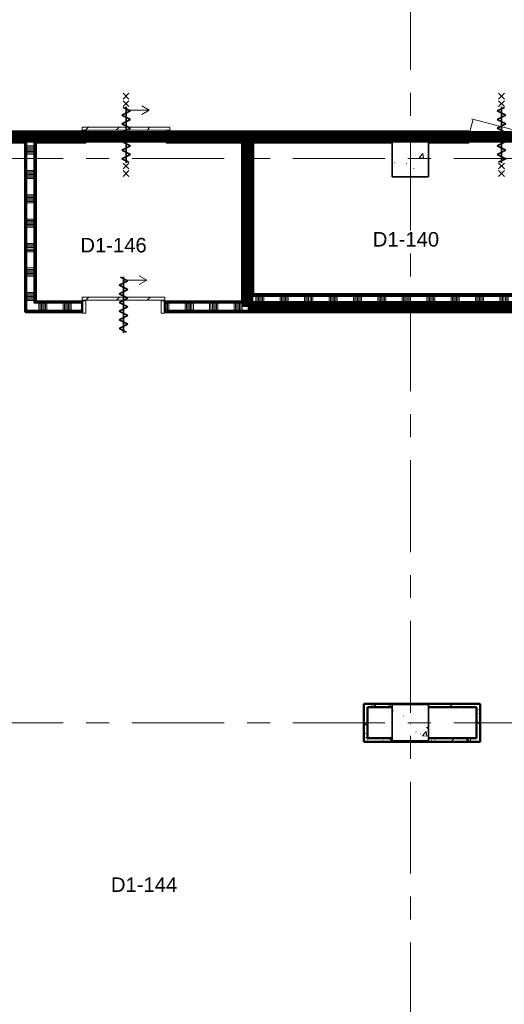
# Model space of a CAD drawing. Extents: x -2538 to 83400, y -8040 to 61900.
# Tile 45 of 105: x 25800 to 32498, y 27307 to 40921. Entities that reach past the tile are written whole.
import ezdxf

# ---------------------------------------------------------------- set-up
doc = ezdxf.new("R2010")
doc.units = 0
doc.header["$LTSCALE"] = 100
doc.linetypes.add('SCHEIDING_BRANDWEREND60', pattern=[3.2, 0.8, -1.6, 0.8])
doc.linetypes.add('stramien', pattern=[22.225, 12.7, -3.175, 3.175, -3.175])
for name, color, linetype, lineweight in [('00---0--FM-RUIMTENR', 7, 'Continuous', 18), ('BA20----_WANDEN', 14, 'Continuous', 50), ('BL$1A---_ALGEMEEN', 7, 'Continuous', 18), ('BL$7A---_STRAMIEN', 7, 'Continuous', 18), ('BL20----_WANDEN', 7, 'Continuous', 25), ('BL28----_CONSTRUCTIES', 4, 'Continuous', 18), ('BL30----_BRANDSYMBOLEN', 14, 'Continuous', 35), ('BL30----_KOZIJNEN', 14, 'Continuous', 25), ('BL40----_BRANDWERENDESCHEIDING_60MIN', 84, 'SCHEIDING_BRANDWEREND60', 158)]:
    doc.layers.add(name, color=color, linetype=linetype, lineweight=lineweight)
doc.styles.add('Arial', font='arial.ttf', dxfattribs={"height": 200})
pattern_1 = [(270, (33175, 39375), (500, 2e-12), []), (270, (33125, 39375), (500, 2e-12), []), (270, (33075, 39375), (500, 2e-12), []), (270, (33025, 39375), (500, 2e-12), [])]
pattern_2 = [(180, (26025, 38250), (8e-13, -500), []), (180, (26025, 38300), (8e-13, -500), []), (180, (26025, 38350), (8e-13, -500), []), (180, (26025, 38400), (8e-13, -500), [])]
pattern_3 = [(270, (27325, 37025), (500, 1e-12), []), (270, (27275, 37025), (500, 1e-12), []), (270, (27225, 37025), (500, 1e-12), []), (270, (27175, 37025), (500, 1e-12), [])]
pattern_4 = [(180, (29025, 38325), (2e-13, -500), []), (180, (29025, 38375), (2e-13, -500), []), (180, (29025, 38425), (2e-13, -500), []), (180, (29025, 38475), (2e-13, -500), [])]
pattern_5 = [(90, (31287.5, 36875), (-500, 3e-14), []), (90, (31337.5, 36875), (-500, 3e-14), []), (90, (31387.5, 36875), (-500, 3e-14), []), (90, (31437.5, 36875), (-500, 3e-14), [])]
pattern_6 = [(45, (-25691.6, -33372.7), (-500, 500), []), (45, (-25521.6, -33372.7), (-500, 500), []), (45, (-25511.6, -33372.7), (-500, 500), []), (45, (-25501.6, -33372.7), (-500, 500), []), (45, (-25491.6, -33372.7), (-500, 500), []), (45, (-25481.6, -33372.7), (-500, 500), []), (45, (-25471.6, -33372.7), (-500, 500), []), (45, (-25461.6, -33372.7), (-500, 500), [])]

# ---------------------------------------------------------------- blocks, each defined once
blk = doc.blocks.new('28_CL_beton - kolom - Betonkolom 500x500-V21-1')
at = {"layer": 'BL28----_CONSTRUCTIES'}
h = blk.add_hatch(dxfattribs=at)
h.set_pattern_fill('FP_23', color=256, style=0, pattern_type=2)
h.set_pattern_definition([(50, (-29946.6, -33072.7), (728.7365, -63.756), [76.2, -838.2]), (355, (-29946.6, -33072.7), (-140.972, 764.228), [60.96, -670.56]), (100.451, (-29885.9, -33078), (587.77, 700.467), [64.76, -712.36]), (46.184, (-29946.6, -32869.5), (1084.316, -168.171), [114.3, -1257.3]), (96.636, (-29856.2, -32883.5), (949.61, 989.71), [97.14, -1068.54]), (351.184, (-29946.6, -32869.5), (949.62, 989.7), [91.44, -1005.84]), (21, (-29845, -32920.3), (606.458, -409.0606), [76.2, -838.2]), (326, (-29845, -32920.3), (247.208, 736.753), [60.96, -670.56]), (71.451, (-29794.5, -32954.4), (853.668, 327.685), [64.76, -712.36]), (37.5, (-29946.6, -33072.68), (12.3547, 338.2201), [3.353, -659.079, 3.353, -677.367, -673.1]), (37.5, (-29946.6, -33072.68), (12.3547, 338.2201), [-1343.152, 3.353, -669.747]), (7.5, (-29946.6, -33072.68), (267.279, 400.722), [3.353, -384.759, 3.353, -643.839, -256.54]), (7.5, (-29946.6, -33072.68), (267.279, 400.722), [-1035.304, 3.353, -253.187]), (327.5, (-30173.18, -33072.68), (542.3633, -22.9153), [3.353, -250.647, 3.353, -1840.687]), (327.5, (-30173.18, -33072.68), (542.3633, -22.9153), [-257.353, -789.127, 3.353, -1048.207]), (317.5, (-30274.78, -33072.7), (592.517, 101.707), [3.353, -326.847, 3.353, -522.935, -746.76]), (317.5, (-30274.78, -33072.7), (592.517, 101.707), [-856.488, 3.353, -743.407])])
h.paths.add_polyline_path([(-250, -250), (250, -250), (250, 250), (-250, 250)], flags=0)
at = {"layer": 'BL28----_CONSTRUCTIES', "lineweight": 35}
for p, q in [((250, 250), (-250, 250)), ((-250, 250), (-250, -250)), ((250, -250), (250, 250)), ((-250, -250), (250, -250))]:
    blk.add_line(p, q, dxfattribs=at)
blk = doc.blocks.new('28_CL_beton - kolom - Betonkolom 500x500-V22-1')
at = {"layer": 'BL28----_CONSTRUCTIES'}
h = blk.add_hatch(dxfattribs=at)
h.set_pattern_fill('FP_24', color=256, style=0, pattern_type=2)
h.set_pattern_definition([(50, (-29946.6, -25272.7), (728.7365, -63.756), [76.2, -838.2]), (355, (-29946.6, -25272.7), (-140.972, 764.228), [60.96, -670.56]), (100.451, (-29885.9, -25278), (587.77, 700.467), [64.76, -712.36]), (46.184, (-29946.6, -25069.5), (1084.316, -168.17), [114.3, -1257.3]), (96.636, (-29856.2, -25083.5), (949.61, 989.71), [97.14, -1068.54]), (351.184, (-29946.6, -25069.5), (949.62, 989.7), [91.44, -1005.84]), (21, (-29845, -25120.3), (606.458, -409.061), [76.2, -838.2]), (326, (-29845, -25120.3), (247.208, 736.753), [60.96, -670.56]), (71.451, (-29794.5, -25154.4), (853.668, 327.685), [64.76, -712.36]), (37.5, (-29946.6, -25272.68), (12.3547, 338.2201), [3.353, -659.079, 3.353, -677.367, -673.1]), (37.5, (-29946.6, -25272.68), (12.3547, 338.2201), [-1343.152, 3.353, -669.747]), (7.5, (-29946.6, -25272.68), (267.279, 400.722), [3.353, -384.759, 3.353, -643.839, -256.54]), (7.5, (-29946.6, -25272.68), (267.279, 400.722), [-1035.304, 3.353, -253.187]), (327.5, (-30173.18, -25272.68), (542.3633, -22.9153), [3.353, -250.647, 3.353, -1840.687]), (327.5, (-30173.18, -25272.68), (542.3633, -22.9153), [-257.353, -789.127, 3.353, -1048.207]), (317.5, (-30274.78, -25272.7), (592.517, 101.707), [3.353, -326.847, 3.353, -522.935, -746.76]), (317.5, (-30274.78, -25272.7), (592.517, 101.707), [-856.488, 3.353, -743.407])])
h.paths.add_polyline_path([(250, -250), (250, 250), (-250, 250), (-250, -250), (-200, -250)], flags=0)
at = {"layer": 'BL28----_CONSTRUCTIES', "lineweight": 35}
for p, q in [((250, 250), (-250, 250)), ((-250, 250), (-250, -250)), ((250, -250), (250, 250)), ((-250, -250), (250, -250))]:
    blk.add_line(p, q, dxfattribs=at)
blk = doc.blocks.new('32_DR_AMC_s_enkele schuifdeur_dt1 - 1210x2160_wbdbo60-2935457-1')
at = {"layer": 'BL30----_BRANDSYMBOLEN', "lineweight": 18}
h = blk.add_hatch(dxfattribs=at)
h.set_pattern_fill('FP_1271', color=256, style=0, pattern_type=2)
h.set_pattern_definition(pattern_6)
h.paths.add_polyline_path([(-230, -85), (-230, 85), (-280, 85), (-280, -85)], flags=0)
at = {"layer": 'BL30----_KOZIJNEN', "lineweight": 18}
h = blk.add_hatch(dxfattribs=at)
h.set_pattern_fill('FP_1272', color=256, style=0, pattern_type=2)
h.set_pattern_definition([(45, (-25691.6, -33372.68), (-212.132, 212.132), [])])
h.paths.add_polyline_path([(930, 95), (930, 135), (-280, 135), (-280, 95), (647, 95)], flags=0)
h = blk.add_hatch(dxfattribs=at)
h.set_pattern_fill('FP_1271', color=256, style=0, pattern_type=2)
h.set_pattern_definition(pattern_6)
h.paths.add_polyline_path([(930, -85), (930, 85), (880, 85), (880, -85)], flags=0)
at = {"layer": 'BL$1A---_ALGEMEEN'}
for p, q in [((645, 371), (541, 431)), ((325, -85), (325, 371)), ((325, 371), (645, 371)), ((645, 371), (541, 311))]:
    blk.add_line(p, q, dxfattribs=at)
at = {"layer": 'BL30----_BRANDSYMBOLEN'}
for p, q in [((285, 604), (365, 524)), ((365, 604), (285, 524)), ((365, 499), (285, 419)), ((285, 499), (365, 419)), ((365, 499), (285, 419)), ((285, 499), (365, 419)), ((385, 359), (285, 409)), ((325, 416), (325, -359)), ((325, 416), (325, -359)), ((325, 416), (325, -359)), ((265, 299), (385, 359)), ((385, 239), (265, 299)), ((265, 179), (385, 239)), ((385, 119), (265, 179)), ((265, 59), (385, 119)), ((385, -1), (265, 59)), ((265, -61), (385, -1)), ((385, -121), (265, -61)), ((265, -181), (385, -121)), ((385, -241), (265, -181)), ((265, -301), (385, -241)), ((365, -351), (265, -301)), ((285, -361), (365, -441)), ((365, -361), (285, -441)), ((285, -361), (365, -441)), ((365, -361), (285, -441)), ((285, -466), (365, -546)), ((365, -466), (285, -546))]:
    blk.add_line(p, q, dxfattribs=at)
at = {"layer": 'BL30----_KOZIJNEN', "lineweight": 18}
for p, q in [((930, 135), (-280, 135)), ((-280, 135), (-280, 95)), ((-280, 95), (930, 95)), ((-230, 85), (-280, 85)), ((-280, 85), (-280, -85)), ((-230, -85), (-230, 85)), ((930, 85), (880, 85)), ((880, 85), (880, -85)), ((930, 95), (930, 135)), ((930, -85), (930, 85)), ((-280, -85), (-230, -85)), ((880, -85), (930, -85))]:
    blk.add_line(p, q, dxfattribs=at)
blk = doc.blocks.new('32_DR_AMC_s_enkele schuifdeur_dt1 - 1140x2160-2919468-1')
at = {"layer": 'BL30----_KOZIJNEN', "lineweight": 18}
h = blk.add_hatch(dxfattribs=at)
h.set_pattern_fill('FP_1273', color=256, style=0, pattern_type=2)
h.set_pattern_definition([(45, (-25656.6, -31022.68), (-212.132, 212.132), [])])
h.paths.add_polyline_path([(895, 95), (895, 135), (-245, 135), (-245, 95), (682, 95)], flags=0)
at = {"layer": 'BL$1A---_ALGEMEEN'}
for p, q in [((645, 371), (541, 431)), ((325, -85), (325, 371)), ((325, 371), (645, 371)), ((645, 371), (541, 311))]:
    blk.add_line(p, q, dxfattribs=at)
at = {"layer": 'BL30----_BRANDSYMBOLEN'}
for p, q in [((385, 359), (285, 409)), ((325, 416), (325, -359)), ((265, 299), (385, 359)), ((385, 239), (265, 299)), ((265, 179), (385, 239)), ((385, 119), (265, 179)), ((265, 59), (385, 119)), ((385, -1), (265, 59)), ((265, -61), (385, -1)), ((385, -121), (265, -61)), ((265, -181), (385, -121)), ((385, -241), (265, -181)), ((265, -301), (385, -241)), ((365, -351), (265, -301))]:
    blk.add_line(p, q, dxfattribs=at)
at = {"layer": 'BL30----_KOZIJNEN', "lineweight": 18}
for p, q in [((895, 135), (-245, 135)), ((-245, 135), (-245, 95)), ((-245, 95), (895, 95)), ((-195, 85), (-245, 85)), ((-245, 85), (-245, -85)), ((-195, -85), (-195, 85)), ((895, 85), (845, 85)), ((845, 85), (845, -85)), ((895, 95), (895, 135)), ((895, -85), (895, 85)), ((-245, -85), (-195, -85)), ((845, -85), (895, -85))]:
    blk.add_line(p, q, dxfattribs=at)
blk = doc.blocks.new('32_DR_AMC_s_enkele deur_R_dt1 - 1000x2160_wbdbo60-V272-1')
at = {"layer": 'BL30----_KOZIJNEN', "lineweight": 18}
h = blk.add_hatch(dxfattribs=at)
h.set_pattern_fill('FP_1275', color=256, style=0, pattern_type=2)
h.set_pattern_definition([(225, (31206.6, 33372.7), (500, -500), []), (225, (31036.6, 33372.7), (500, -500), []), (225, (31026.6, 33372.7), (500, -500), []), (225, (31016.6, 33372.7), (500, -500), []), (225, (31006.6, 33372.7), (500, -500), []), (225, (30996.6, 33372.7), (500, -500), []), (225, (30986.6, 33372.7), (500, -500), []), (225, (30976.6, 33372.7), (500, -500), [])])
h.paths.add_polyline_path([(-450, 85), (-500, 85), (-500, -85), (-450, -85)], flags=0)
h.paths.add_polyline_path([(450, 85), (450, -85), (500, -85), (500, 85)], flags=0)
h = blk.add_hatch(dxfattribs=at)
h.set_pattern_fill('FP_1274', color=256, style=0, pattern_type=2)
h.set_pattern_definition([(225, (31206.6, 33372.68), (212.132, -212.132), [])])
h.paths.add_polyline_path([(-450, 20), (-450, -20), (450, -20), (450, 20), (-244, 20)], flags=0)
at = {"layer": 'BL30----_BRANDSYMBOLEN'}
for p, q in [((-40, 466), (40, 546)), ((40, 466), (-40, 546)), ((-40, 361), (40, 441)), ((40, 361), (-40, 441)), ((40, 351), (-60, 301)), ((-60, 301), (60, 241)), ((0, -416), (0, 359)), ((0, -416), (0, 359)), ((60, 241), (-60, 181)), ((-60, 181), (60, 121)), ((60, 121), (-60, 61)), ((-60, 61), (60, 1)), ((60, 1), (-60, -59)), ((-60, -59), (60, -119)), ((60, -119), (-60, -179)), ((-60, -179), (60, -239)), ((60, -239), (-60, -299)), ((-60, -299), (60, -359)), ((60, -359), (-40, -409)), ((40, -499), (-40, -419)), ((-40, -499), (40, -419)), ((-40, -604), (40, -524)), ((40, -604), (-40, -524))]:
    blk.add_line(p, q, dxfattribs=at)
at = {"layer": 'BL30----_KOZIJNEN', "lineweight": 18}
for p, q in [((-500, 85), (-450, 85)), ((-500, -85), (-500, 85)), ((-450, 85), (-450, -85)), ((-450, -20), (-450, 20)), ((-450, 20), (450, 20)), ((450, 85), (500, 85)), ((450, -85), (450, 85)), ((450, 20), (450, -20)), ((500, 85), (500, -85)), ((-450, -85), (-500, -85)), ((-450, -20), (414, -251)), ((450, -20), (-450, -20)), ((450, -20), (390, -245)), ((500, -85), (450, -85))]:
    blk.add_line(p, q, dxfattribs=at)

msp = doc.modelspace()

# ---------------------------------------------------------------- hatches: boundary and pattern name
at = {"layer": 'BA20----_WANDEN', "lineweight": 18}
h = msp.add_hatch(dxfattribs=at)
h.set_pattern_fill('FP_873', color=256, angle=-270, style=0, pattern_type=2)
h.set_pattern_definition(pattern_1)
h.paths.add_polyline_path([(43850, 39362.5), (43862.5, 39362.5), (43862.5, 39375), (42393.8, 39375), (42393.8, 39362.5), (43725, 39362.5)], flags=0)
h.paths.add_polyline_path([(40405, 39362.5), (40653.8, 39362.5), (40653.8, 39375), (32960, 39375), (32960, 39362.5), (37594.9, 39362.5)], flags=0)
h.paths.add_polyline_path([(31960, 39362.5), (31960, 39375), (27875, 39375), (27875, 39362.5), (29164.5, 39362.5)], flags=0)
h.paths.add_polyline_path([(26665, 39362.5), (26665, 39375), (23025, 39375), (23025, 39362.5), (26354.4, 39362.5)], flags=0)
h = msp.add_hatch(dxfattribs=at)
h.set_pattern_fill('FP_873', color=256, angle=-270, style=0, pattern_type=2)
h.set_pattern_definition(pattern_1)
h.paths.add_polyline_path([(43750, 39350), (43850, 39350), (43850, 39362.5), (42393.8, 39362.5), (42393.8, 39350), (43725, 39350)], flags=0)
h.paths.add_polyline_path([(40653.8, 39350), (40653.8, 39362.5), (32960, 39362.5), (32960, 39350), (40405, 39350)], flags=0)
h.paths.add_polyline_path([(31960, 39350), (31960, 39362.5), (27875, 39362.5), (27875, 39350), (29164.5, 39350)], flags=0)
h.paths.add_polyline_path([(26665, 39350), (26665, 39362.5), (23037.5, 39362.5), (23037.5, 39350), (26354.4, 39350)], flags=0)
h = msp.add_hatch(dxfattribs=at)
h.set_pattern_fill('FP_874', color=256, angle=-270, style=0, pattern_type=2)
h.set_pattern_definition([(270, (33375, 39375), (337.5, 1e-12), []), (270, (33356.25, 39375), (337.5, 1e-12), []), (270, (33337.5, 39375), (337.5, 1e-12), []), (270, (33318.75, 39375), (337.5, 1e-12), []), (270, (33300, 39375), (337.5, 1e-12), []), (270, (33281.25, 39375), (337.5, 1e-12), []), (270, (33262.5, 39375), (337.5, 1e-12), [])])
h.paths.add_polyline_path([(43750, 39250), (43750, 39350), (42393.8, 39350), (42393.8, 39250), (43737.5, 39250)], flags=0)
h.paths.add_polyline_path([(40575, 39250), (40653.8, 39250), (40653.8, 39350), (32960, 39350), (32960, 39250), (40405, 39250)], flags=0)
h.paths.add_polyline_path([(31960, 39250), (31960, 39350), (27875, 39350), (27875, 39250), (31450, 39250)], flags=0)
h.paths.add_polyline_path([(26665, 39250), (26665, 39350), (23050, 39350), (23050, 39250), (26354.4, 39250)], flags=0)
h = msp.add_hatch(dxfattribs=at)
h.set_pattern_fill('FP_873', color=256, angle=-270, style=0, pattern_type=2)
h.set_pattern_definition(pattern_1)
h.paths.add_polyline_path([(43725, 39237.5), (43737.5, 39237.5), (43737.5, 39250), (42472.5, 39250), (42472.5, 39237.5), (43215.1, 39237.5)], flags=0)
h.paths.add_polyline_path([(42410, 39237.5), (42422.5, 39237.5), (42422.5, 39250), (42393.8, 39250), (42393.8, 39237.5)], flags=0)
h.paths.add_polyline_path([(40575, 39237.5), (40575, 39250), (39250, 39250), (39250, 39237.5), (40562.5, 39237.5)], flags=0)
h.paths.add_polyline_path([(40625, 39237.5), (40653.8, 39237.5), (40653.8, 39250), (40625, 39250)], flags=0)
h.paths.add_polyline_path([(38750, 39237.5), (38750, 39250), (33225, 39250), (33225, 39237.5), (37594.9, 39237.5)], flags=0)
h.paths.add_polyline_path([(32960, 39237.5), (33175, 39237.5), (33175, 39250), (32960, 39250)], flags=0)
h.paths.add_polyline_path([(31960, 39237.5), (31960, 39250), (31450, 39250), (31450, 39237.5)], flags=0)
h.paths.add_polyline_path([(30950, 39237.5), (30950, 39250), (29000, 39250), (29000, 39237.5), (29164.5, 39237.5)], flags=0)
h.paths.add_polyline_path([(28900, 39237.5), (28900, 39250), (27875, 39250), (27875, 39237.5), (28887.5, 39237.5)], flags=0)
h.paths.add_polyline_path([(26665, 39237.5), (26665, 39250), (26000, 39250), (26000, 39237.5), (26354.4, 39237.5)], flags=0)
h.paths.add_polyline_path([(25900, 39237.5), (25900, 39250), (23650, 39250), (23650, 39237.5), (25887.5, 39237.5)], flags=0)
h = msp.add_hatch(dxfattribs=at)
h.set_pattern_fill('FP_873', color=256, angle=-270, style=0, pattern_type=2)
h.set_pattern_definition(pattern_1)
h.paths.add_polyline_path([(43725, 39225), (43725, 39237.5), (42485, 39237.5), (42485, 39225), (43215.1, 39225)], flags=0)
h.paths.add_polyline_path([(42393.8, 39225), (42410, 39225), (42410, 39237.5), (42393.8, 39237.5)], flags=0)
h.paths.add_polyline_path([(40650, 39225), (40653.8, 39225), (40653.8, 39237.5), (40637.5, 39237.5), (40637.5, 39225)], flags=0)
h.paths.add_polyline_path([(40405, 39225), (40562.5, 39225), (40562.5, 39237.5), (39250, 39237.5), (39250, 39225)], flags=0)
h.paths.add_polyline_path([(38750, 39225), (38750, 39237.5), (33237.5, 39237.5), (33237.5, 39225), (37594.9, 39225)], flags=0)
h.paths.add_polyline_path([(33150, 39225), (33162.5, 39225), (33162.5, 39237.5), (32960, 39237.5), (32960, 39225)], flags=0)
h.paths.add_polyline_path([(31960, 39225), (31960, 39237.5), (31450, 39237.5), (31450, 39225)], flags=0)
h.paths.add_polyline_path([(30950, 39225), (30950, 39237.5), (29012.5, 39237.5), (29012.5, 39225), (29164.5, 39225)], flags=0)
h.paths.add_polyline_path([(28875, 39225), (28887.5, 39225), (28887.5, 39237.5), (27875, 39237.5), (27875, 39225)], flags=0)
h.paths.add_polyline_path([(26025, 39225), (26665, 39225), (26665, 39237.5), (26012.5, 39237.5), (26012.5, 39225)], flags=0)
h.paths.add_polyline_path([(25887.5, 39225), (25887.5, 39237.5), (23650, 39237.5), (23650, 39225), (25875, 39225)], flags=0)
h = msp.add_hatch(dxfattribs=at)
h.set_pattern_fill('FP_899', color=256, angle=90, style=0, pattern_type=2)
h.set_pattern_definition(pattern_2)
h.paths.add_polyline_path([(25887.5, 36875), (25887.5, 39225), (25875, 39225), (25875, 36875)], flags=0)
h = msp.add_hatch(dxfattribs=at)
h.set_pattern_fill('FP_899', color=256, angle=90, style=0, pattern_type=2)
h.set_pattern_definition(pattern_2)
h.paths.add_polyline_path([(25900, 36887.5), (25900, 39237.5), (25887.5, 39237.5), (25887.5, 36887.5)], flags=0)
h = msp.add_hatch(dxfattribs=at)
h.set_pattern_fill('FP_900', color=256, angle=90, style=0, pattern_type=2)
h.set_pattern_definition([(180, (26025, 38050), (6e-13, -337.5), []), (180, (26025, 38068.75), (6e-13, -337.5), []), (180, (26025, 38087.5), (6e-13, -337.5), []), (180, (26025, 38106.25), (6e-13, -337.5), []), (180, (26025, 38125), (6e-13, -337.5), []), (180, (26025, 38143.75), (6e-13, -337.5), []), (180, (26025, 38162.5), (6e-13, -337.5), [])])
h.paths.add_polyline_path([(26000, 36900), (26000, 39250), (25900, 39250), (25900, 36900)], flags=0)
h = msp.add_hatch(dxfattribs=at)
h.set_pattern_fill('FP_899', color=256, angle=90, style=0, pattern_type=2)
h.set_pattern_definition(pattern_2)
h.paths.add_polyline_path([(26012.5, 37000), (26012.5, 39237.5), (26000, 39237.5), (26000, 37000)], flags=0)
h = msp.add_hatch(dxfattribs=at)
h.set_pattern_fill('FP_899', color=256, angle=90, style=0, pattern_type=2)
h.set_pattern_definition(pattern_2)
h.paths.add_polyline_path([(26025, 37012.5), (26025, 39225), (26012.5, 39225), (26012.5, 37012.5)], flags=0)
h = msp.add_hatch(dxfattribs=at)
h.set_pattern_fill('FP_903', color=256, angle=90, style=0, pattern_type=2)
h.set_pattern_definition(pattern_4)
h.paths.add_polyline_path([(28887.5, 37025), (28887.5, 39225), (28875, 39225), (28875, 37025)], flags=0)
h = msp.add_hatch(dxfattribs=at)
h.set_pattern_fill('FP_903', color=256, angle=90, style=0, pattern_type=2)
h.set_pattern_definition(pattern_4)
h.paths.add_polyline_path([(28900, 37012.5), (28900, 39237.5), (28887.5, 39237.5), (28887.5, 37012.5)], flags=0)
h = msp.add_hatch(dxfattribs=at)
h.set_pattern_fill('FP_904', color=256, angle=90, style=0, pattern_type=2)
h.set_pattern_definition([(180, (29025, 38125), (1e-13, -337.5), []), (180, (29025, 38143.75), (1e-13, -337.5), []), (180, (29025, 38162.5), (1e-13, -337.5), []), (180, (29025, 38181.25), (1e-13, -337.5), []), (180, (29025, 38200), (1e-13, -337.5), []), (180, (29025, 38218.75), (1e-13, -337.5), []), (180, (29025, 38237.5), (1e-13, -337.5), [])])
h.paths.add_polyline_path([(29000, 37000), (29000, 39250), (28900, 39250), (28900, 37000)], flags=0)
h = msp.add_hatch(dxfattribs=at)
h.set_pattern_fill('FP_903', color=256, angle=90, style=0, pattern_type=2)
h.set_pattern_definition(pattern_4)
h.paths.add_polyline_path([(29012.5, 37100), (29012.5, 39237.5), (29000, 39237.5), (29000, 37100)], flags=0)
h = msp.add_hatch(dxfattribs=at)
h.set_pattern_fill('FP_903', color=256, angle=90, style=0, pattern_type=2)
h.set_pattern_definition(pattern_4)
h.paths.add_polyline_path([(29012.5, 37112.5), (29025, 37112.5), (29025, 39225), (29012.5, 39225), (29012.5, 37119.3)], flags=0)
h = msp.add_hatch(dxfattribs=at)
h.set_pattern_fill('FP_906', color=256, angle=90, style=0, pattern_type=2)
h.set_pattern_definition([(90, (31087.5, 36875), (-337.5, 2e-14), []), (90, (31106.25, 36875), (-337.5, 2e-14), []), (90, (31125, 36875), (-337.5, 2e-14), []), (90, (31143.75, 36875), (-337.5, 2e-14), []), (90, (31162.5, 36875), (-337.5, 2e-14), []), (90, (31181.25, 36875), (-337.5, 2e-14), []), (90, (31200, 36875), (-337.5, 2e-14), [])])
h.paths.add_polyline_path([(29164.5, 36900), (33175, 36900), (33175, 37100), (29000, 37100), (29000, 36900), (29025, 36900)], flags=0)
h = msp.add_hatch(dxfattribs=at)
h.set_pattern_fill('FP_905', color=256, angle=90, style=0, pattern_type=2)
h.set_pattern_definition(pattern_5)
h.paths.add_polyline_path([(29164.5, 37100), (33162.5, 37100), (33162.5, 37112.5), (29012.5, 37112.5), (29012.5, 37100), (29025, 37100)], flags=0)
h = msp.add_hatch(dxfattribs=at)
h.set_pattern_fill('FP_905', color=256, angle=90, style=0, pattern_type=2)
h.set_pattern_definition(pattern_5)
h.paths.add_polyline_path([(33150, 37112.5), (33150, 37125), (29025, 37125), (29025, 37112.5), (31974.7, 37112.5)], flags=0)
h = msp.add_hatch(dxfattribs=at)
h.set_pattern_fill('FP_901', color=256, angle=-270, style=0, pattern_type=2)
h.set_pattern_definition(pattern_3)
h.paths.add_polyline_path([(29012.5, 36887.5), (29012.5, 36900), (27805, 36900), (27805, 36887.5), (29000, 36887.5)], flags=0)
h.paths.add_polyline_path([(26665, 36887.5), (26665, 36900), (25900, 36900), (25900, 36887.5), (26354.4, 36887.5)], flags=0)
h = msp.add_hatch(dxfattribs=at)
h.set_pattern_fill('FP_902', color=256, angle=-270, style=0, pattern_type=2)
h.set_pattern_definition([(270, (27525, 37025), (337.5, 9e-13), []), (270, (27506.25, 37025), (337.5, 9e-13), []), (270, (27487.5, 37025), (337.5, 9e-13), []), (270, (27468.75, 37025), (337.5, 9e-13), []), (270, (27450, 37025), (337.5, 9e-13), []), (270, (27431.25, 37025), (337.5, 9e-13), []), (270, (27412.5, 37025), (337.5, 9e-13), [])])
h.paths.add_polyline_path([(28462, 36900), (29000, 36900), (29000, 37000), (27805, 37000), (27805, 36900)], flags=0)
h.paths.add_polyline_path([(26665, 36900), (26665, 37000), (26000, 37000), (26000, 36900), (26354.4, 36900)], flags=0)
h = msp.add_hatch(dxfattribs=at)
h.set_pattern_fill('FP_901', color=256, angle=-270, style=0, pattern_type=2)
h.set_pattern_definition(pattern_3)
h.paths.add_polyline_path([(28462, 37000), (28900, 37000), (28900, 37012.5), (27805, 37012.5), (27805, 37000)], flags=0)
h.paths.add_polyline_path([(26665, 37000), (26665, 37012.5), (26012.5, 37012.5), (26012.5, 37000), (26354.4, 37000)], flags=0)
h = msp.add_hatch(dxfattribs=at)
h.set_pattern_fill('FP_901', color=256, angle=-270, style=0, pattern_type=2)
h.set_pattern_definition(pattern_3)
h.paths.add_polyline_path([(28813.3, 37012.5), (28887.5, 37012.5), (28887.5, 37025), (27805, 37025), (27805, 37012.5), (28462, 37012.5)], flags=0)
h.paths.add_polyline_path([(26354.4, 37012.5), (26665, 37012.5), (26665, 37025), (26025, 37025), (26025, 37012.5)], flags=0)
h = msp.add_hatch(dxfattribs=at)
h.set_pattern_fill('FP_905', color=256, angle=90, style=0, pattern_type=2)
h.set_pattern_definition(pattern_5)
h.paths.add_polyline_path([(33162.5, 36887.5), (33162.5, 36900), (29012.5, 36900), (29012.5, 36887.5), (33150, 36887.5)], flags=0)
h = msp.add_hatch(dxfattribs=at)
h.set_pattern_fill('FP_901', color=256, angle=-270, style=0, pattern_type=2)
h.set_pattern_definition(pattern_3)
h.paths.add_polyline_path([(29012.5, 36875), (29025, 36875), (29025, 36887.5), (27805, 36887.5), (27805, 36875), (29000, 36875)], flags=0)
h.paths.add_polyline_path([(25887.5, 36875), (26665, 36875), (26665, 36887.5), (25887.5, 36887.5)], flags=0)
h = msp.add_hatch(dxfattribs=at)
h.set_pattern_fill('FP_905', color=256, angle=90, style=0, pattern_type=2)
h.set_pattern_definition(pattern_5)
h.paths.add_polyline_path([(29025, 36875), (33150, 36875), (33150, 36887.5), (29025, 36887.5)], flags=0)
h = msp.add_hatch(dxfattribs=at)
h.set_pattern_fill('FP_911', color=256, angle=-315, style=0, pattern_type=2)
h.set_pattern_definition([(225, (31362, 31463), (212.13, -212.13), []), (230, (31362, 31463), (-430.36, 37.65), [45, -495]), (175, (31362, 31463), (83.25, -451.32), [36, -396]), (280.45, (31326.14, 31466.14), (-347.1, -413.66), [38.24, -420.69]), (226.184, (31362, 31343), (-640.34, 99.3), [67.5, -742.5]), (276.64, (31308.64, 31351.3), (-560.8, -584.47), [57.37, -631.03]), (171.18, (31362, 31343), (-560.8, -584.47), [54, -594]), (201, (31302, 31373), (-358.14, 241.57), [45, -495]), (146, (31302, 31373), (-146, -435.1), [36, -396]), (251.45, (31272.16, 31393.13), (-504.13, -193.51), [38.24, -420.69]), (217.5, (31362, 31463), (-4.864, -133.158), [3.353, -257.447, 3.353, -264.647, -265]), (217.5, (31362, 31463), (-4.864, -133.158), [-528.8, 3.353, -261.647]), (187.5, (31362, 31463), (-105.228, -157.765), [3.353, -149.447, 3.353, -251.447, -101]), (187.5, (31362, 31463), (-105.228, -157.765), [-407.6, 3.353, -97.647]), (147.5, (31451.2, 31463), (-213.529, 9.022), [3.353, -96.647, 3.353, -308.647, -414]), (147.5, (31451.2, 31463), (-213.529, 9.022), [-412, 3.353, -410.647]), (137.5, (31491.2, 31463), (-233.274, -40.042), [3.353, -126.647, 3.353, -203.847, -294]), (137.5, (31491.2, 31463), (-233.274, -40.042), [-337.2, 3.353, -290.647])])
h.paths.add_polyline_path([(32116, 31413), (32166, 31413), (32166, 31463), (30558, 31463), (30558, 31413), (30950, 31413), (30950, 31450), (31450, 31450), (31450, 31413), (31974.7, 31413)], flags=0)
h = msp.add_hatch(dxfattribs=at)
h.set_pattern_fill('FP_914', color=256, angle=45, style=0, pattern_type=2)
h.set_pattern_definition([(315, (30558, 31200), (212.13, 212.13), []), (320, (30558, 31200), (-37.65, -430.36), [45, -495]), (265, (30558, 31200), (451.3, 83.25), [36, -396]), (10.45, (30554.86, 31164.14), (413.66, -347.1), [38.24, -420.69]), (316.18, (30678, 31200), (-99.3, -640.34), [67.5, -742.5]), (6.64, (30669.7, 31146.64), (584.5, -560.8), [57.37, -631.03]), (261.18, (30678, 31200), (584.5, -560.8), [54, -594]), (291, (30648, 31140), (-241.57, -358.14), [45, -495]), (236, (30648, 31140), (435.1, -146), [36, -396]), (341.45, (30627.87, 31110.15), (193.5, -504.13), [38.24, -420.69]), (307.5, (30558, 31200), (133.158, -4.864), [3.353, -257.447, 3.353, -264.647, -265]), (307.5, (30558, 31200), (133.158, -4.864), [-528.8, 3.353, -261.647]), (277.5, (30558, 31200), (157.765, -105.23), [3.353, -149.447, 3.353, -251.447, -101]), (277.5, (30558, 31200), (157.765, -105.23), [-407.6, 3.35, -97.65]), (237.5, (30558, 31289.2), (-9.022, -213.53), [3.353, -96.647, 3.353, -308.647, -414]), (237.5, (30558, 31289.2), (-9.022, -213.53), [-412, 3.353, -410.647]), (227.5, (30558, 31329.2), (40.04, -233.27), [3.353, -126.647, 3.353, -203.847, -294]), (227.5, (30558, 31329.2), (40.04, -233.27), [-337.2, 3.35, -290.65])])
h.paths.add_polyline_path([(30608, 30987), (30608, 31413), (30558, 31413), (30558, 30987)], flags=0)
h = msp.add_hatch(dxfattribs=at)
h.set_pattern_fill('FP_912', color=256, angle=45, style=0, pattern_type=2)
h.set_pattern_definition([(135, (32166, 31175), (-212.13, -212.13), []), (140, (32166, 31175), (37.65, 430.36), [45, -495]), (85, (32166, 31175), (-451.3, -83.25), [36, -396]), (190.45, (32169.14, 31210.86), (-413.66, 347.1), [38.24, -420.69]), (136.18, (32046, 31175), (99.3, 640.34), [67.5, -742.5]), (186.64, (32054.3, 31228.36), (-584.5, 560.8), [57.37, -631.03]), (81.18, (32046, 31175), (-584.5, 560.8), [54, -594]), (111, (32076, 31235), (241.57, 358.14), [45, -495]), (56, (32076, 31235), (-435.1, 146), [36, -396]), (161.45, (32096.13, 31264.85), (-193.5, 504.13), [38.24, -420.69]), (127.5, (32166, 31175), (-133.158, 4.864), [3.353, -257.447, 3.353, -264.647, -265]), (127.5, (32166, 31175), (-133.158, 4.864), [-528.8, 3.353, -261.647]), (97.5, (32166, 31175), (-157.765, 105.23), [3.353, -149.447, 3.353, -251.447, -101]), (97.5, (32166, 31175), (-157.765, 105.23), [-407.6, 3.35, -97.65]), (57.5, (32166, 31085.8), (9.022, 213.53), [3.353, -96.647, 3.353, -308.647, -414]), (57.5, (32166, 31085.8), (9.022, 213.53), [-412, 3.353, -410.647]), (47.5, (32166, 31045.8), (-40.04, 233.27), [3.353, -126.647, 3.353, -203.847, -294]), (47.5, (32166, 31045.8), (-40.04, 233.27), [-337.2, 3.35, -290.65])])
h.paths.add_polyline_path([(32166, 30937), (32166, 31413), (32116, 31413), (32116, 30937)], flags=0)
h = msp.add_hatch(dxfattribs=at)
h.set_pattern_fill('FP_913', color=256, angle=45, style=0, pattern_type=2)
h.set_pattern_definition([(45, (31337, 30937), (-212.13, 212.13), []), (50, (31337, 30937), (430.36, -37.65), [45, -495]), (355, (31337, 30937), (-83.25, 451.32), [36, -396]), (100.45, (31372.86, 30933.86), (347.1, 413.66), [38.24, -420.69]), (46.184, (31337, 31057), (640.34, -99.3), [67.5, -742.5]), (96.64, (31390.36, 31048.7), (560.8, 584.47), [57.37, -631.03]), (351.18, (31337, 31057), (560.8, 584.47), [54, -594]), (21, (31397, 31027), (358.14, -241.57), [45, -495]), (326, (31397, 31027), (146, 435.1), [36, -396]), (71.45, (31426.85, 31006.87), (504.13, 193.51), [38.24, -420.69]), (37.5, (31337, 30937), (4.864, 133.158), [3.353, -257.447, 3.353, -264.647, -265]), (37.5, (31337, 30937), (4.864, 133.158), [-528.8, 3.353, -261.647]), (7.5, (31337, 30937), (105.228, 157.765), [3.353, -149.447, 3.353, -251.447, -101]), (7.5, (31337, 30937), (105.228, 157.765), [-407.6, 3.353, -97.647]), (327.5, (31247.8, 30937), (213.529, -9.022), [3.353, -96.647, 3.353, -308.647, -414]), (327.5, (31247.8, 30937), (213.529, -9.022), [-412, 3.353, -410.647]), (317.5, (31207.8, 30937), (233.274, 40.042), [3.353, -126.647, 3.353, -203.847, -294]), (317.5, (31207.8, 30937), (233.274, 40.042), [-337.2, 3.353, -290.647])])
h.paths.add_polyline_path([(31974.7, 30937), (32116, 30937), (32116, 30987), (31450, 30987), (31450, 30950), (30950, 30950), (30950, 30987), (30558, 30987), (30558, 30937), (31450, 30937)], flags=0)

# ---------------------------------------------------------------- linework, layer by layer
at = {"layer": 'BL$7A---_STRAMIEN', "linetype": 'stramien'}
for p, q in [((31200, -2000), (31200, 60900)), ((-1537.7, 39000), (83400, 39000)), ((-1537.7, 39000), (83400, 39000)), ((-1537.7, 31200), (83400, 31200)), ((-1537.7, 31200), (83400, 31200))]:
    msp.add_line(p, q, dxfattribs=at)
at = {"layer": 'BL20----_WANDEN', "lineweight": 50}
for p, q in [((26665, 39375), (23025, 39375)), ((26665, 39225), (26665, 39375)), ((31960, 39375), (27875, 39375)), ((27875, 39375), (27875, 39225)), ((31960, 39225), (31960, 39375)), ((23650, 39225), (25875, 39225)), ((25875, 39225), (25875, 36875)), ((26025, 39225), (26665, 39225)), ((26025, 37025), (26025, 39225)), ((27875, 39225), (28875, 39225)), ((28875, 39225), (28875, 37025)), ((29025, 39225), (30950, 39225)), ((29025, 37125), (29025, 39225)), ((31450, 39225), (31960, 39225)), ((33150, 37125), (29025, 37125)), ((26665, 37025), (26025, 37025)), ((26665, 36875), (26665, 37025)), ((28875, 37025), (27805, 37025)), ((27805, 37025), (27805, 36875)), ((25875, 36875), (26665, 36875)), ((27805, 36875), (29025, 36875)), ((29025, 36875), (33150, 36875)), ((32166, 31463), (30558, 31463)), ((30558, 31463), (30558, 30937)), ((32166, 30937), (32166, 31463)), ((30608, 31413), (30950, 31413)), ((30608, 30987), (30608, 31413)), ((31450, 31413), (32116, 31413)), ((32116, 31413), (32116, 30987)), ((30558, 30937), (32166, 30937)), ((30950, 30987), (30608, 30987)), ((32116, 30987), (31450, 30987))]:
    msp.add_line(p, q, dxfattribs=at)
at = {"layer": 'BL20----_WANDEN'}
for p, q in [((26665, 39362.5), (23037.5, 39362.5)), ((26665, 39350), (23050, 39350)), ((31960, 39362.5), (27875, 39362.5)), ((31960, 39350), (27875, 39350)), ((26665, 39250), (23650, 39250)), ((25887.5, 39237.5), (23650, 39237.5)), ((25887.5, 36887.5), (25887.5, 39237.5)), ((25900, 36900), (25900, 39250)), ((26000, 37000), (26000, 39250)), ((26665, 39237.5), (26012.5, 39237.5)), ((26012.5, 37012.5), (26012.5, 39237.5)), ((28900, 39250), (27875, 39250)), ((28887.5, 39237.5), (27875, 39237.5)), ((28887.5, 37012.5), (28887.5, 39237.5)), ((28900, 37000), (28900, 39250)), ((30950, 39250), (29000, 39250)), ((29000, 37100), (29000, 39250)), ((30950, 39237.5), (29012.5, 39237.5)), ((29012.5, 37112.5), (29012.5, 39237.5)), ((31960, 39250), (31450, 39250)), ((31960, 39237.5), (31450, 39237.5)), ((29000, 37100), (33175, 37100)), ((29012.5, 37112.5), (33162.5, 37112.5)), ((26665, 36900), (25900, 36900)), ((26665, 37000), (26000, 37000)), ((26665, 37012.5), (26012.5, 37012.5)), ((28887.5, 37012.5), (27805, 37012.5)), ((29000, 37000), (27805, 37000)), ((29000, 36900), (27805, 36900)), ((29000, 36900), (29000, 37000)), ((29000, 36900), (33175, 36900)), ((26665, 36887.5), (25887.5, 36887.5)), ((29012.5, 36887.5), (27805, 36887.5)), ((29025, 36887.5), (33162.5, 36887.5))]:
    msp.add_line(p, q, dxfattribs=at)
at = {"layer": 'BL40----_BRANDWERENDESCHEIDING_60MIN', "const_width": 160}
for points in [[(23400, 39300), (40600, 39300)], [(28950, 39300), (28950, 36950)], [(28950, 36950), (33200, 36950)]]:
    msp.add_lwpolyline(points, dxfattribs=at)

# ---------------------------------------------------------------- block references
at = {"layer": 'BL28----_CONSTRUCTIES'}
for name, p in [('28_CL_beton - kolom - Betonkolom 500x500-V21-1', (31200, 39000)), ('28_CL_beton - kolom - Betonkolom 500x500-V22-1', (31200, 31200))]:
    msp.add_blockref(name, p, dxfattribs=at)
at = {"layer": 'BL30----_KOZIJNEN'}
for name, p in [('32_DR_AMC_s_enkele schuifdeur_dt1 - 1210x2160_wbdbo60-2935457-1', (26945, 39300)), ('32_DR_AMC_s_enkele schuifdeur_dt1 - 1140x2160-2919468-1', (26910, 36950))]:
    msp.add_blockref(name, p, dxfattribs=at)
at = {"layer": 'BL30----_KOZIJNEN', "rotation": 180}
msp.add_blockref('32_DR_AMC_s_enkele deur_R_dt1 - 1000x2160_wbdbo60-V272-1', (32460, 39300), dxfattribs=at)

# ---------------------------------------------------------------- texts
at = {"layer": '00---0--FM-RUIMTENR', "char_height": 200, "width": 1130.379, "attachment_point": 1, "style": 'Arial'}
for s, insert in [('D1-140', (30680.8, 37984.7)), ('D1-146', (26638.7, 37903.5)), ('D1-144', (27061.2, 29061.1))]:
    msp.add_mtext(s, dxfattribs=dict(at, insert=insert))

doc.saveas('drawing.dxf')
